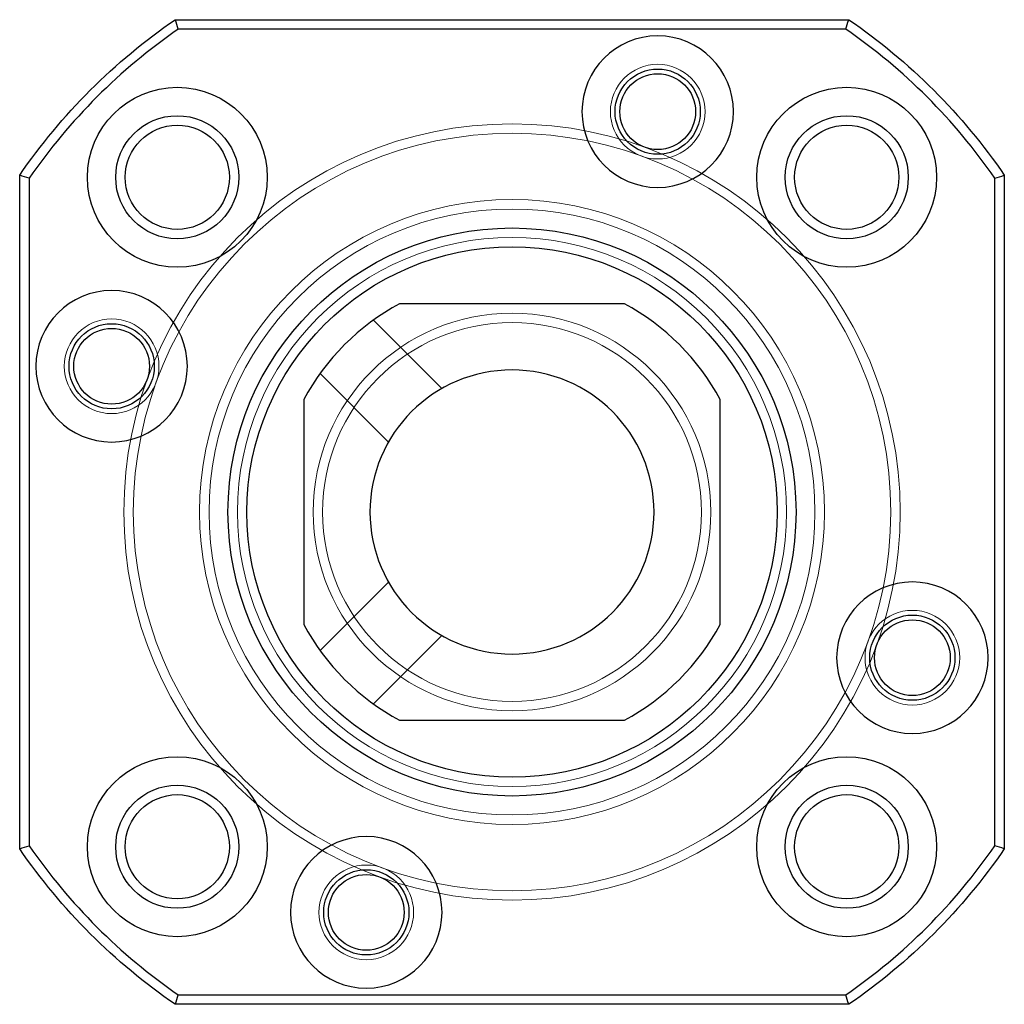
# Model space of a CAD drawing. Header units: millimetres. Extents: x 5939 to 6140, y 7617 to 7807.
# Tile 2 of 2: x 6088 to 6140, y 7684 to 7736. Entities that reach past the tile are written whole.
import ezdxf
from ezdxf.lldxf.tags import DXFTag

# ---------------------------------------------------------------- set-up
doc = ezdxf.new("R2010")
doc.units = ezdxf.units.MM
doc.layers.add('2', color=7, linetype='CONTINUOUS', true_color=0xffffff)
tags = doc.linetypes.add('DASHED', pattern=[25.72, 12.86, -12.86]).pattern_tags.tags
tags[6:7] = [DXFTag(74, 4), DXFTag(75, 0), DXFTag(340, '0'), DXFTag(46, 0.0), DXFTag(50, 0.0), DXFTag(44, 0.0), DXFTag(45, 0.0)]
tags[4:5] = [DXFTag(74, 4), DXFTag(75, 0), DXFTag(340, '0'), DXFTag(46, 0.0), DXFTag(50, 0.0), DXFTag(44, 0.0), DXFTag(45, 0.0)]

msp = doc.modelspace()

# ---------------------------------------------------------------- linework, layer by layer
at = {"layer": '2', "color": 7, "linetype": 'Continuous'}
for p, q in [((6096.033, 7735.701), (6131.6, 7735.701)), ((6131.445, 7735.201), (6096.188, 7735.201)), ((6087.817, 7691.918), (6087.817, 7727.485)), ((6088.317, 7727.329), (6088.317, 7692.073)), ((6139.317, 7692.073), (6139.317, 7727.329)), ((6139.817, 7727.485), (6139.817, 7691.918)), ((6119.754, 7720.701), (6107.879, 7720.701)), ((6102.817, 7715.638), (6102.817, 7703.764)), ((6124.817, 7703.764), (6124.817, 7715.638)), ((6107.879, 7698.701), (6119.754, 7698.701)), ((6096.188, 7684.201), (6131.445, 7684.201)), ((6131.6, 7683.701), (6096.033, 7683.701))]:
    msp.add_line(p, q, dxfattribs=at)
at = {"layer": '2', "color": 251, "linetype": 'DASHED', "lineweight": 5}
for p, q in [((6110.119, 7716.227), (6106.505, 7719.841)), ((6103.677, 7717.012), (6107.291, 7713.398)), ((6107.29, 7706.003), (6103.677, 7702.39)), ((6106.506, 7699.562), (6110.119, 7703.176))]:
    msp.add_line(p, q, dxfattribs=at)
at = {"layer": '2', "color": 7, "linetype": 'Continuous', "extrusion": (1.22461e-16, 0, -1)}
for centre, radius in [((-6121.512, 7730.844), 4), ((-6092.673, 7717.397), 4), ((-6113.817, 7709.701), 7.5), ((-6134.96, 7702.006), 4), ((-6106.121, 7688.558), 4)]:
    msp.add_circle(centre, radius, dxfattribs=at)
at = {"layer": '2', "color": 251, "linetype": 'DASHED', "lineweight": 5}
for centre, radius in [((6121.512, 7730.844), 2.5), ((6113.817, 7709.701), 20.5), ((6113.817, 7709.701), 20), ((6092.673, 7717.397), 2.5), ((6134.96, 7702.006), 2.5), ((6106.121, 7688.558), 2.5)]:
    msp.add_circle(centre, radius, dxfattribs=at)
at = {"layer": '2', "color": 7, "linetype": 'Continuous'}
for centre, radius in [((6121.512, 7730.844), 2.25), ((6121.512, 7730.844), 2), ((6096.139, 7727.379), 4.75), ((6131.494, 7727.379), 4.75), ((6096.139, 7727.379), 3.25), ((6131.494, 7727.379), 3.25), ((6096.139, 7727.379), 2.75), ((6131.494, 7727.379), 2.75), ((6113.817, 7709.701), 15), ((6113.817, 7709.701), 14), ((6092.673, 7717.397), 2.25), ((6092.673, 7717.397), 2), ((6134.96, 7702.006), 2.25), ((6134.96, 7702.006), 2), ((6096.139, 7692.023), 4.75), ((6131.494, 7692.023), 4.75), ((6096.139, 7692.023), 3.25), ((6131.494, 7692.023), 3.25), ((6096.139, 7692.023), 2.75), ((6131.494, 7692.023), 2.75), ((6106.121, 7688.558), 2.25), ((6106.121, 7688.558), 2)]:
    msp.add_circle(centre, radius, dxfattribs=at)
at = {"layer": '2', "color": 251, "linetype": 'DASHED', "lineweight": 5, "extrusion": (1.22461e-16, 0, -1)}
for radius in [16.5, 14.5, 10.5, 10]:
    msp.add_circle((-6113.817, 7709.701), radius, dxfattribs=at)
at = {"layer": '2', "color": 251, "linetype": 'DASHED', "lineweight": 5, "extrusion": (-1.22461e-16, 0, -1)}
msp.add_circle((-6113.817, 7709.701), 16, dxfattribs=at)
at = {"layer": '2', "color": 7, "linetype": 'Continuous', "extrusion": (0, 0, -1)}
for start, end in [(34.3713, 55.6287), (124.3713, 145.6287), (304.3713, 325.6287), (214.3713, 235.6287)]:
    msp.add_arc((-6113.817, 7709.701), 31.5, start, end, dxfattribs=at)
at = {"layer": '2', "color": 7, "linetype": 'Continuous'}
for radius, start, end in [(31, 124.656, 145.344), (31, 34.656, 55.344), (12.5, 118.3576, 151.6424), (12.5, 28.3576, 61.6424), (12.5, 208.3576, 241.6424), (12.5, 298.3576, 331.6424), (31, 214.656, 235.344), (31, 304.656, 325.344)]:
    msp.add_arc((6113.817, 7709.701), radius, start, end, dxfattribs=at)
for points in [[(6096.188, 7735.201), (6096.136, 7735.368), (6096.085, 7735.534), (6096.033, 7735.701)], [(6131.445, 7735.201), (6131.497, 7735.368), (6131.548, 7735.534), (6131.6, 7735.701)], [(6088.317, 7727.329), (6088.15, 7727.381), (6087.983, 7727.433), (6087.817, 7727.485)], [(6139.317, 7727.329), (6139.483, 7727.381), (6139.65, 7727.433), (6139.817, 7727.485)], [(6087.817, 7691.918), (6087.983, 7691.969), (6088.15, 7692.021), (6088.317, 7692.073)], [(6139.817, 7691.918), (6139.65, 7691.969), (6139.483, 7692.021), (6139.317, 7692.073)], [(6096.033, 7683.701), (6096.085, 7683.868), (6096.136, 7684.035), (6096.188, 7684.201)], [(6131.6, 7683.701), (6131.548, 7683.868), (6131.497, 7684.035), (6131.445, 7684.201)]]:
    msp.add_open_spline(points, degree=3, dxfattribs=at)
at = {"layer": '2', "color": 251, "linetype": 'DASHED', "lineweight": 5}
for points in [[(6139.317, 7727.329), (6139.483, 7727.381), (6139.649, 7727.433), (6139.817, 7727.485)], [(6087.817, 7691.918), (6087.984, 7691.969), (6088.15, 7692.021), (6088.317, 7692.073)], [(6139.817, 7691.918), (6139.649, 7691.969), (6139.483, 7692.021), (6139.317, 7692.073)], [(6131.6, 7683.701), (6131.548, 7683.868), (6131.496, 7684.035), (6131.445, 7684.201)]]:
    msp.add_open_spline(points, degree=3, dxfattribs=at)

doc.saveas('drawing.dxf')
